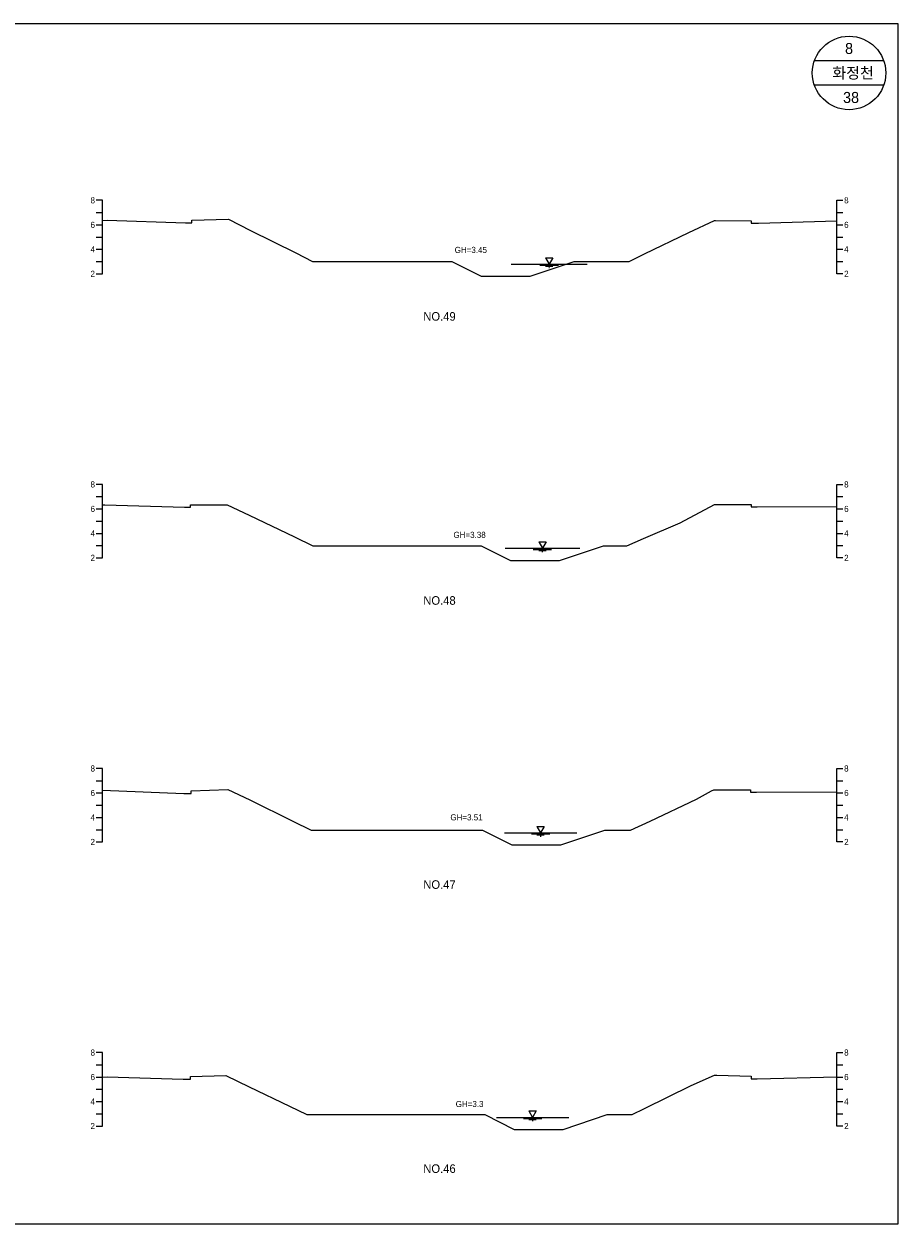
# Model space of a CAD drawing. Header units: metres. Extents: x 14522 to 15395, y -153 to 498.
# Tile 12 of 38: x 14739 to 14810, y 191 to 289. Entities that reach past the tile are written whole.
import ezdxf
from ezdxf.enums import TextEntityAlignment as Align

# ---------------------------------------------------------------- set-up
doc = ezdxf.new("R2010")
doc.units = ezdxf.units.M
for name, color, linetype in [('BOX', 5, 'CONTINUOUS'), ('DT2', 7, 'CONTINUOUS'), ('기본계획용', 33, 'CONTINUOUS')]:
    doc.layers.add(name, color=color, linetype=linetype)
for name, color, linetype, lineweight in [('DT1', 3, 'CONTINUOUS', 0), ('LT1', 4, 'CONTINUOUS', 0), ('ST1', 7, 'CONTINUOUS', 0)]:
    doc.layers.add(name, color=color, linetype=linetype, lineweight=lineweight)
doc.styles.get("Standard").update_dxf_attribs({"font": 'Gulim.ttf'})

# ---------------------------------------------------------------- blocks, each defined once
blk = doc.blocks.new('SWL')
at = {"layer": 'LT1'}
for p, q in [((-15, 0), (15, 0)), ((-3, 5.2), (3, 5.2)), ((-3, 5.2), (0, 0)), ((3, 5.2), (0, 0)), ((-7.5, -0.9), (7.5, -0.9)), ((-3, -1.8), (3, -1.8)), ((-0.38, -2.7), (0.38, -2.7))]:
    blk.add_line(p, q, dxfattribs=at)

msp = doc.modelspace()

# ---------------------------------------------------------------- linework, layer by layer
at = {"layer": 'BOX'}
for p, q in [((14808.828, 286), (14803.172, 286)), ((14808.828, 284), (14803.172, 284))]:
    msp.add_line(p, q, dxfattribs=at)
msp.add_lwpolyline([(14670, 191), (14810, 191), (14810, 289), (14670, 289)], close=True, dxfattribs=at)
msp.add_circle((14806, 285), 3, dxfattribs=at)
at = {"layer": 'DT1'}
for p, q in [((14778.402, 269.39), (14784.602, 269.39)), ((14777.902, 246.18), (14784.002, 246.18)), ((14777.852, 222.95), (14783.752, 222.95)), ((14777.202, 199.71), (14783.102, 199.71))]:
    msp.add_line(p, q, dxfattribs=at)
at = {"layer": 'ST1'}
for p, q in [((14745, 274.6), (14744.5, 274.6)), ((14745, 268.6), (14745, 274.6)), ((14805, 268.6), (14805, 274.6)), ((14805, 274.6), (14805.5, 274.6)), ((14744.5, 273.6), (14745, 273.6)), ((14805, 273.6), (14805.5, 273.6)), ((14744.5, 272.6), (14745, 272.6)), ((14805, 272.6), (14805.5, 272.6)), ((14744.5, 271.6), (14745, 271.6)), ((14805, 271.6), (14805.5, 271.6)), ((14744.5, 270.6), (14745, 270.6)), ((14805, 270.6), (14805.5, 270.6)), ((14744.5, 269.6), (14745, 269.6)), ((14805, 269.6), (14805.5, 269.6)), ((14744.5, 268.6), (14745, 268.6)), ((14805.5, 268.6), (14805, 268.6)), ((14745, 251.4), (14744.5, 251.4)), ((14745, 245.4), (14745, 251.4)), ((14805, 245.4), (14805, 251.4)), ((14805, 251.4), (14805.5, 251.4)), ((14744.5, 250.4), (14745, 250.4)), ((14805, 250.4), (14805.5, 250.4)), ((14744.5, 249.4), (14745, 249.4)), ((14805, 249.4), (14805.5, 249.4)), ((14744.5, 248.4), (14745, 248.4)), ((14805, 248.4), (14805.5, 248.4)), ((14744.5, 247.4), (14745, 247.4)), ((14805, 247.4), (14805.5, 247.4)), ((14744.5, 246.4), (14745, 246.4)), ((14805, 246.4), (14805.5, 246.4)), ((14744.5, 245.4), (14745, 245.4)), ((14805.5, 245.4), (14805, 245.4)), ((14745, 228.2), (14744.5, 228.2)), ((14745, 222.2), (14745, 228.2)), ((14805, 222.2), (14805, 228.2)), ((14805, 228.2), (14805.5, 228.2)), ((14744.5, 227.2), (14745, 227.2)), ((14805, 227.2), (14805.5, 227.2)), ((14744.5, 226.2), (14745, 226.2)), ((14805, 226.2), (14805.5, 226.2)), ((14744.5, 225.2), (14745, 225.2)), ((14805, 225.2), (14805.5, 225.2)), ((14744.5, 224.2), (14745, 224.2)), ((14805, 224.2), (14805.5, 224.2)), ((14744.5, 223.2), (14745, 223.2)), ((14805, 223.2), (14805.5, 223.2)), ((14744.5, 222.2), (14745, 222.2)), ((14805.5, 222.2), (14805, 222.2)), ((14745, 205), (14744.5, 205)), ((14745, 199), (14745, 205)), ((14805, 199), (14805, 205)), ((14805, 205), (14805.5, 205)), ((14744.5, 204), (14745, 204)), ((14805, 204), (14805.5, 204)), ((14744.5, 203), (14745, 203)), ((14805, 203), (14805.5, 203)), ((14744.5, 202), (14745, 202)), ((14805, 202), (14805.5, 202)), ((14744.5, 201), (14745, 201)), ((14805, 201), (14805.5, 201)), ((14744.5, 200), (14745, 200)), ((14805, 200), (14805.5, 200)), ((14744.5, 199), (14745, 199)), ((14805.5, 199), (14805, 199))]:
    msp.add_line(p, q, dxfattribs=at)
at = {"layer": '기본계획용'}
for points in [[(14745, 272.961), (14745.402, 272.98), (14751.802, 272.77), (14752.302, 272.77), (14752.302, 272.97), (14755.302, 273.05), (14757.102, 272.14), (14760.802, 270.3), (14762.181, 269.614), (14773.542, 269.614), (14775.942, 268.414), (14779.942, 268.414), (14783.542, 269.614), (14788.048, 269.614), (14789.302, 270.22), (14792.902, 271.96), (14795.002, 272.95), (14795.102, 272.95), (14798.002, 272.93), (14798.002, 272.73), (14798.602, 272.73), (14805, 272.92)], [(14762.181, 269.614), (14773.542, 269.614), (14775.942, 268.414), (14779.942, 268.414), (14783.542, 269.614), (14788.048, 269.614)], [(14745, 249.731), (14745.202, 249.74), (14751.702, 249.53), (14752.202, 249.53), (14752.202, 249.73), (14755.202, 249.74), (14757.002, 248.9), (14760.702, 247.11), (14762.198, 246.386), (14775.954, 246.386), (14778.354, 245.186), (14782.354, 245.186), (14785.954, 246.386), (14787.854, 246.386), (14789.202, 246.97), (14792.202, 248.27), (14795.002, 249.76), (14795.202, 249.76), (14798.002, 249.76), (14798.002, 249.56), (14798.502, 249.56), (14805, 249.6)], [(14762.198, 246.386), (14775.954, 246.386), (14778.354, 245.186), (14782.354, 245.186), (14785.954, 246.386), (14787.854, 246.386)], [(14745, 226.428), (14751.652, 226.17), (14752.252, 226.17), (14752.252, 226.37), (14755.252, 226.48), (14757.052, 225.64), (14760.552, 223.91), (14762.073, 223.158), (14776.048, 223.158), (14778.448, 221.958), (14782.448, 221.958), (14786.048, 223.158), (14788.146, 223.158), (14789.752, 223.91), (14793.552, 225.69), (14794.752, 226.38), (14794.952, 226.46), (14795.452, 226.46), (14797.952, 226.46), (14797.952, 226.26), (14798.452, 226.26), (14804.952, 226.3), (14805, 226.299)], [(14762.073, 223.158), (14776.048, 223.158), (14778.448, 221.958), (14782.448, 221.958), (14786.048, 223.158), (14788.146, 223.158)], [(14745, 203.004), (14745.402, 203.02), (14751.602, 202.84), (14752.202, 202.84), (14752.202, 203.04), (14755.102, 203.12), (14757.002, 202.2), (14760.302, 200.61), (14761.713, 199.93), (14776.242, 199.93), (14778.642, 198.73), (14782.642, 198.73), (14786.242, 199.93), (14788.286, 199.93), (14789.302, 200.43), (14793.102, 202.3), (14795.002, 203.16), (14795.202, 203.16), (14798.002, 203.06), (14798.002, 202.86), (14798.502, 202.86), (14805, 203.008)], [(14761.713, 199.93), (14776.242, 199.93), (14778.642, 198.73), (14782.642, 198.73), (14786.242, 199.93), (14788.286, 199.93)]]:
    msp.add_lwpolyline(points, dxfattribs=at)

# ---------------------------------------------------------------- block references
at = {"layer": 'DT1', "xscale": 0.1, "yscale": 0.1, "zscale": 0.1}
for p in [(14781.502, 269.39), (14780.952, 246.18), (14780.802, 222.95), (14780.152, 199.71)]:
    msp.add_blockref('SWL', p, dxfattribs=at)

# ---------------------------------------------------------------- texts
at = {"layer": 'DT1'}
for s, p in [('8', (14744.4, 274.6)), ('6', (14744.4, 272.6)), ('4', (14744.4, 270.6)), ('2', (14744.4, 268.6)), ('8', (14744.4, 251.4)), ('6', (14744.4, 249.4)), ('4', (14744.4, 247.4)), ('2', (14744.4, 245.4)), ('8', (14744.4, 228.2)), ('6', (14744.4, 226.2)), ('4', (14744.4, 224.2)), ('2', (14744.4, 222.2)), ('8', (14744.4, 205)), ('6', (14744.4, 203)), ('4', (14744.4, 201)), ('2', (14744.4, 199))]:
    msp.add_text(s, height=0.5, dxfattribs=at).set_placement(p, align=Align.MIDDLE_RIGHT)
for s, p in [('8', (14805.6, 274.6)), ('6', (14805.6, 272.6)), ('4', (14805.6, 270.6)), ('2', (14805.6, 268.6)), ('8', (14805.6, 251.4)), ('6', (14805.6, 249.4)), ('4', (14805.6, 247.4)), ('2', (14805.6, 245.4)), ('8', (14805.6, 228.2)), ('6', (14805.6, 226.2)), ('4', (14805.6, 224.2)), ('2', (14805.6, 222.2)), ('8', (14805.6, 205)), ('6', (14805.6, 203)), ('4', (14805.6, 201)), ('2', (14805.6, 199))]:
    msp.add_text(s, height=0.5, dxfattribs=at).set_placement(p, align=Align.MIDDLE_LEFT)
for s, p in [('GH=3.45', (14775.102, 270.55)), ('GH=3.45', (14775.102, 270.55)), ('GH=3.38', (14775.002, 247.28)), ('GH=3.38', (14775.002, 247.28)), ('GH=3.51', (14774.752, 224.21)), ('GH=3.51', (14774.752, 224.21)), ('GH=3.3', (14775.002, 200.8)), ('GH=3.3', (14775.002, 200.8))]:
    msp.add_text(s, height=0.5, dxfattribs=at).set_placement(p, align=Align.MIDDLE_CENTER)
at = {"layer": 'DT2'}
for s, height, p in [(' 8 ', 0.9, (14806, 287)), ('  화정천', 0.9, (14806, 285)), (' 38', 0.9, (14806, 283)), ('NO.49', 0.7, (14772.543, 265.122)), ('NO.48', 0.7, (14772.543, 241.922)), ('NO.47', 0.7, (14772.543, 218.722)), ('NO.46', 0.7, (14772.543, 195.522))]:
    msp.add_text(s, height=height, dxfattribs=at).set_placement(p, align=Align.MIDDLE_CENTER)

doc.saveas('drawing.dxf')
